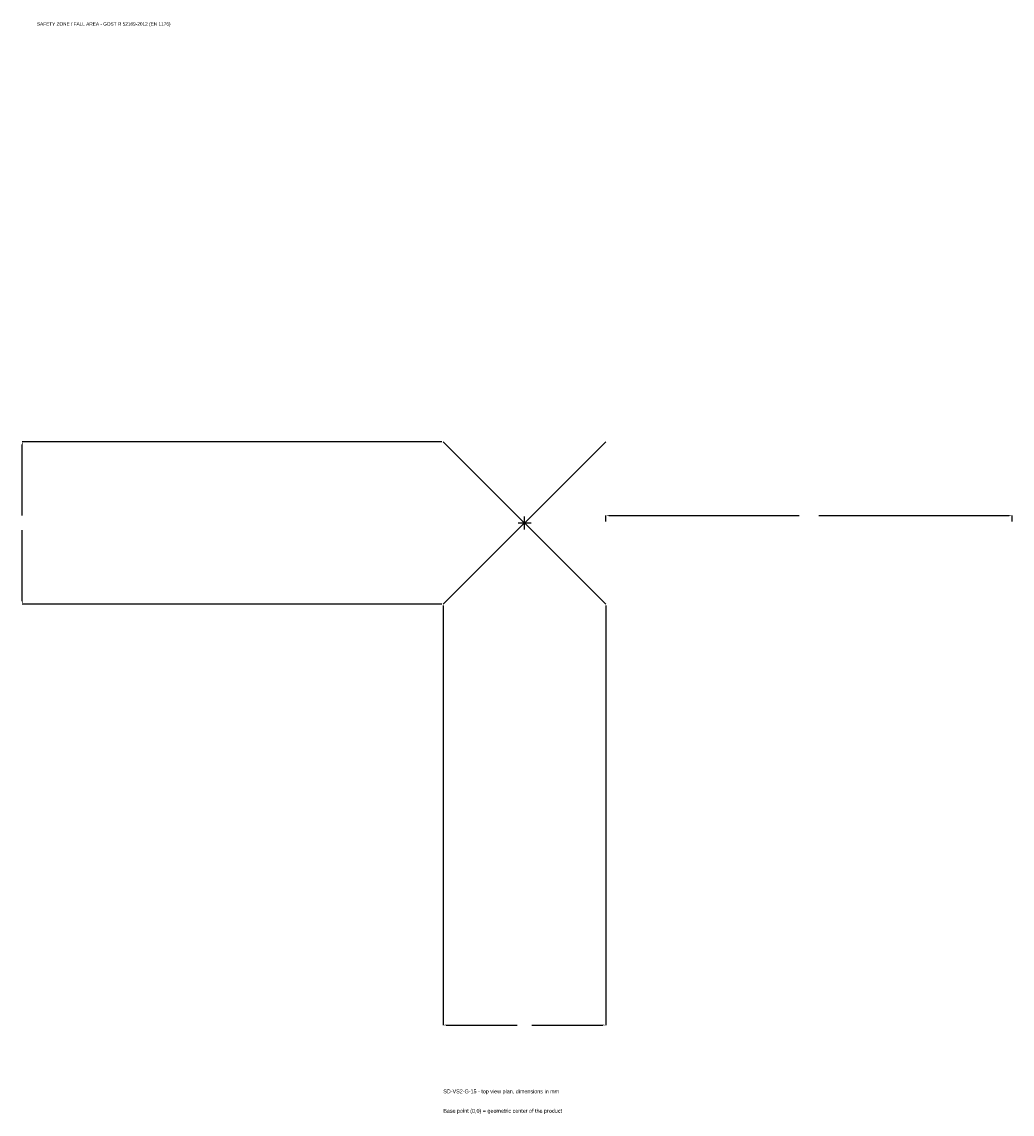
# Model space of a CAD drawing. Extents: x -1856 to 1800, y -2183 to 1850.
import ezdxf

# ---------------------------------------------------------------- set-up
doc = ezdxf.new("R2010")
doc.units = 0
for name, color, linetype in [('GP_MAF_zona_bezopasnosti', 1, 'Continuous'), ('ZSK_DANNYE', 3, 'Continuous'), ('ZSK_KONTUR', 7, 'Continuous'), ('ZSK_RAZMERY', 8, 'Continuous')]:
    doc.layers.add(name, color=color, linetype=linetype)
doc.dimstyles.new('ORION', dxfattribs={"dimtxt": 18, "dimasz": 10.8, "dimexe": 1.25, "dimexo": 5.4, "dimtad": 1, "dimcen": 2.5, "dimazin": 3, "dimtfac": 1, "dimtmove": 0, "dimatfit": 3})

# ---------------------------------------------------------------- blocks, each defined once
blk = doc.blocks.new('_CLOSEDFILLED')
at = {"color": 0, "linetype": 'BYBLOCK'}
blk.add_solid([(-1, 0.16), (0, 0), (-1, -0.16)], dxfattribs=at)
blk = doc.blocks.new('*D1')
for p, q in [((-300, -305.4), (-300, -1854)), ((300, -305.4), (300, -1854)), ((-289.2, -1854), (-27, -1854)), ((27, -1854), (289.2, -1854))]:
    blk.add_line(p, q)
at = {"layer": 'Defpoints'}
for p in [(-300, -300), (300, -300), (-300, -1854)]:
    blk.add_point(p, dxfattribs=at)
at = {"layer": 'ZSK_RAZMERY', "xscale": 10.799999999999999, "yscale": 10.799999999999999, "rotation": 180}
blk.add_blockref('_CLOSEDFILLED', (-300, -1854), dxfattribs=at)
at = {"layer": 'ZSK_RAZMERY', "xscale": 10.799999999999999, "yscale": 10.799999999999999}
blk.add_blockref('_CLOSEDFILLED', (300, -1854), dxfattribs=at)
blk = doc.blocks.new('*D2')
for p, q in [((-305.4, 300), (-1854, 300)), ((-1854, 27), (-1854, 289.2)), ((-1854, -289.2), (-1854, -27)), ((-305.4, -300), (-1854, -300))]:
    blk.add_line(p, q)
at = {"layer": 'Defpoints'}
for p in [(-300, 300), (-1854, -300), (-300, -300)]:
    blk.add_point(p, dxfattribs=at)
at = {"layer": 'ZSK_RAZMERY', "xscale": 10.799999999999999, "yscale": 10.799999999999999}
for p, rotation in [((-1854, 300), 90), ((-1854, -300), 270)]:
    blk.add_blockref('_CLOSEDFILLED', p, dxfattribs=dict(at, rotation=rotation))
blk = doc.blocks.new('*D3')
for p, q in [((300, 5.4), (300, 27)), ((310.8, 27), (1014, 27)), ((1086, 27), (1789.2, 27)), ((1800, 5.4), (1800, 27))]:
    blk.add_line(p, q)
at = {"layer": 'Defpoints'}
for p in [(300, 27), (300, 0), (1800, 0)]:
    blk.add_point(p, dxfattribs=at)
at = {"layer": 'ZSK_RAZMERY', "xscale": 10.799999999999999, "yscale": 10.799999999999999, "rotation": 180}
blk.add_blockref('_CLOSEDFILLED', (300, 27), dxfattribs=at)
at = {"layer": 'ZSK_RAZMERY', "xscale": 10.799999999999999, "yscale": 10.799999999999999}
blk.add_blockref('_CLOSEDFILLED', (1800, 27), dxfattribs=at)
blk = doc.blocks.new('B1')
at = {"layer": 'ZSK_KONTUR'}
for p, q in [((-300, -300), (300, 300)), ((-300, 300), (300, -300))]:
    blk.add_line(p, q, dxfattribs=at)
at = {"layer": 'ZSK_RAZMERY'}
for p, q in [((-24, 0), (24, 0)), ((0, -24), (0, 24))]:
    blk.add_line(p, q, dxfattribs=at)
at = {"layer": 'GP_MAF_zona_bezopasnosti', "color": 1}
blk.add_text('SAFETY ZONE / FALL AREA - GOST R 52169-2012 (EN 1176)', height=12.6, dxfattribs=at).set_placement((-1800, 1836))
at = {"layer": 'ZSK_RAZMERY'}
dim = blk.add_linear_dim(base=(-1854, -300), p1=(-300, -300), p2=(-300, 300), angle=90, dimstyle='ORION', dxfattribs=at)
dim.commit()
dim.dimension.update_dxf_attribs({"geometry": '*D2', "text_midpoint": (-1854, 0)})
for base, p1, p2, picture, middle in [((300, 27), (300, 0), (1800, 0), '*D3', (1050, 27)), ((-300, -1854), (-300, -300), (300, -300), '*D1', (0, -1854))]:
    dim = blk.add_linear_dim(base=base, p1=p1, p2=p2, dimstyle='ORION', dxfattribs=at)
    dim.commit()
    dim.dimension.update_dxf_attribs({"geometry": picture, "text_midpoint": middle})

msp = doc.modelspace()

# ---------------------------------------------------------------- block references
msp.add_blockref('B1', (0, 0))

# ---------------------------------------------------------------- texts
at = {"layer": 'ZSK_DANNYE', "color": 3}
msp.add_text('SD-VS2-G-15 - top view plan, dimensions in mm', height=14.4, dxfattribs=at).set_placement((-300, -2106))
at = {"layer": 'ZSK_DANNYE', "color": 7}
msp.add_text('Base point (0,0) = geometric center of the product', height=14.4, dxfattribs=at).set_placement((-300, -2178))

doc.saveas('drawing.dxf')
